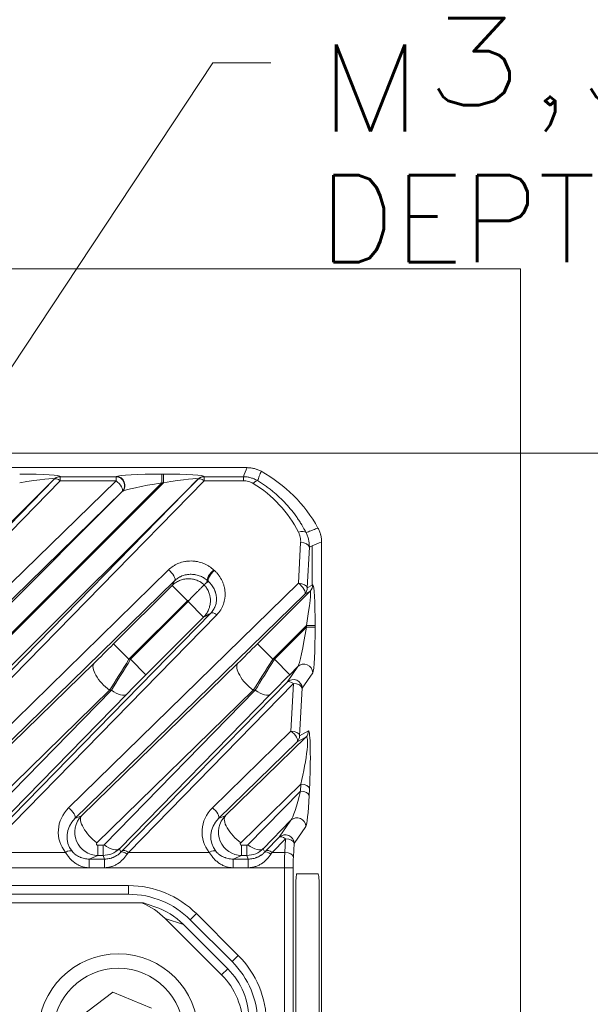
# Model space of a CAD drawing. Header units: millimetres. Extents: x 0 to 837, y 0 to 589.
# Tile 166 of 167: x 728 to 748, y 355 to 389. Entities that reach past the tile are written whole.
import ezdxf

# ---------------------------------------------------------------- set-up
doc = ezdxf.new("R2010")
doc.units = ezdxf.units.MM
doc.layers.add('1', color=7, linetype='Continuous', true_color=0xffffff)
doc.styles.add('ideas_simplex', font='simplex.shx')
doc.dimstyles.get("Standard").update_dxf_attribs({"dimtxt": 0.18, "dimasz": 0.18, "dimexe": 0.18, "dimexo": 0.0625, "dimgap": 0.09, "dimtad": 0, "dimtih": 1, "dimtoh": 1, "dimdec": 4, "dimzin": 0, "dimdsep": 46, "dimtxsty": 'Standard', "dimcen": 0.09, "dimadec": 0, "dimazin": 0, "dimtfac": 1, "dimtdec": 4, "dimtofl": 0, "dimtmove": 0, "dimatfit": 3, "dimfxl": 1, "dimtolj": 1, "dimtzin": 0, "dimarcsym": 0})

# ---------------------------------------------------------------- blocks, each defined once
blk = doc.blocks.new('_U1')
at = {"layer": '1', "color": 152, "lineweight": 13}
for p, q in [((718.861996, 373.859267), (813.897117, 373.859267)), ((701.641509, 245.904525), (813.897117, 245.904525))]:
    blk.add_line(p, q, dxfattribs=at)
at = {"layer": '1', "color": 27, "lineweight": 13}
blk.add_line((811.897117, 245.904525), (811.897117, 373.859267), dxfattribs=at)
at = {"layer": '1', "color": 87, "lineweight": 25}
for p, q in [((810.397117, 316.984396), (804.772117, 316.984396)), ((804.772117, 316.984396), (804.772117, 315.484396)), ((810.397117, 315.484396), (810.397117, 316.984396)), ((804.772117, 304.279396), (804.772117, 302.779396)), ((810.397117, 302.779396), (810.397117, 304.279396)), ((804.772117, 302.779396), (810.397117, 302.779396))]:
    blk.add_line(p, q, dxfattribs=at)
at = {"layer": '1', "color": 27, "lineweight": 18}
for points in [[(811.897117, 373.859267), (812.426098, 370.859269), (811.368136, 370.859265)], [(811.897117, 245.904525), (811.368136, 248.904523), (812.426098, 248.904527)]]:
    blk.add_solid(points, dxfattribs=at)
at = {"layer": '1', "color": 87, "linetype": 'Continuous', "lineweight": 25, "char_height": 3, "attachment_point": 7, "rotation": 90, "line_spacing_factor": 1.204819, "style": 'ideas_simplex'}
for s, insert in [('\\W1.2469;5.04', (810.243617, 304.226896)), ('\\W1.2009;128', (802.931117, 305.711896))]:
    blk.add_mtext(s, dxfattribs=dict(at, insert=insert))
blk = doc.blocks.new('_U6')
at = {"layer": '1', "color": 27, "lineweight": 13}
for p, q in [((692.684935, 323.064862), (735.144921, 387.302931)), ((735.144921, 387.302931), (737.144921, 387.302931))]:
    blk.add_line(p, q, dxfattribs=at)
at = {"layer": '1', "color": 27, "lineweight": 18}
for points in [[(698.640171, 332.074588), (699.853108, 334.868974), (700.735698, 334.285605)], [(696.820516, 329.321616), (695.607578, 326.52723), (694.724989, 327.110598)]]:
    blk.add_solid(points, dxfattribs=at)
at = {"layer": '1', "color": 87, "linetype": 'Continuous', "lineweight": 25, "char_height": 3, "attachment_point": 7, "line_spacing_factor": 1.204819, "style": 'ideas_simplex'}
for s, insert in [('\\W1.1484;M', (738.803921, 384.937931)), ('\\W1.3647;3,3', (742.373921, 384.937931)), ('\\W1.4646;n°5', (753.983921, 384.937931))]:
    blk.add_mtext(s, dxfattribs=dict(at, insert=insert))

msp = doc.modelspace()

# ---------------------------------------------------------------- linework, layer by layer
at = {"layer": '1', "color": 251, "linetype": 'Continuous', "lineweight": 18}
for q in [(632.039, 380.215), (745.744, 239.555)]:
    msp.add_line((745.744, 380.215), q, dxfattribs=at)
at = {"layer": '1', "color": 143, "linetype": 'Continuous', "lineweight": 18}
for p, q in [((718.861, 373.359), (736.329, 373.359)), ((727.078, 360.156), (735.074, 368.343)), ((732.249, 358.659), (697.549, 358.659)), ((735.813, 356.338), (734.37, 357.781))]:
    msp.add_line(p, q, dxfattribs=at)
at = {"layer": '1', "color": 143, "linetype": 'Continuous', "lineweight": 13}
for p, q in [((721.249, 364.323), (729.684, 372.959)), ((729.896, 372.907), (721.461, 364.271)), ((721.721, 363.044), (731.814, 372.907)), ((722.723, 360.765), (734.633, 372.959)), ((734.845, 372.907), (722.935, 360.712)), ((729.688, 372.968), (726.822, 370.101)), ((734.638, 372.968), (727.897, 366.226)), ((729.684, 372.959), (729.688, 372.968)), ((729.9, 373.055), (729.896, 373.046)), ((729.896, 373.046), (731.814, 373.046)), ((729.896, 372.907), (729.896, 373.046)), ((731.814, 372.907), (729.896, 372.907)), ((731.814, 373.046), (731.826, 373.055)), ((731.814, 372.907), (731.814, 373.046)), ((733.394, 373.138), (733.449, 373.138)), ((733.394, 372.839), (733.394, 373.138)), ((733.449, 372.839), (733.449, 373.138)), ((734.633, 372.959), (734.638, 372.968)), ((734.85, 373.055), (734.845, 373.046)), ((734.845, 373.046), (736.198, 373.046)), ((734.845, 372.907), (734.845, 373.046)), ((736.198, 372.907), (734.845, 372.907)), ((736.198, 372.907), (736.198, 373.046)), ((732.026, 372.535), (721.933, 362.672)), ((726.782, 367.287), (732.038, 372.544)), ((733.394, 372.839), (727.312, 366.757)), ((727.366, 366.757), (733.449, 372.839)), ((732.038, 372.544), (732.026, 372.535)), ((733.449, 372.839), (733.394, 372.839)), ((738.099, 369.375), (738.171, 370.78)), ((738.47, 370.621), (738.398, 369.215)), ((738.566, 370.661), (738.566, 369.307)), ((725.232, 361.639), (733.62, 369.835)), ((733.833, 369.464), (725.445, 361.267)), ((730.182, 361.639), (738.099, 369.375)), ((731.731, 367.287), (733.744, 369.3)), ((733.744, 369.3), (734.274, 368.77)), ((738.398, 369.215), (738.566, 369.307)), ((738.566, 369.307), (738.587, 369.318)), ((738.311, 369.003), (730.394, 361.267)), ((736.681, 367.287), (738.5, 369.106)), ((738.5, 369.106), (738.311, 369.003)), ((734.274, 368.77), (732.261, 366.757)), ((732.316, 366.757), (734.302, 368.742)), ((734.302, 368.742), (734.832, 368.212)), ((735.286, 368.291), (727.29, 360.104)), ((734.832, 368.212), (732.846, 366.226)), ((738.371, 367.916), (737.211, 366.757)), ((737.266, 366.757), (738.371, 367.862)), ((738.371, 367.916), (738.67, 367.916)), ((738.371, 367.862), (738.371, 367.916)), ((738.371, 367.862), (738.67, 367.862)), ((738.67, 367.916), (738.67, 367.862)), ((731.731, 367.287), (732.261, 366.757)), ((736.681, 367.287), (737.211, 366.757)), ((732.261, 366.757), (732.316, 366.757)), ((732.316, 366.757), (732.846, 366.226)), ((737.211, 366.757), (737.266, 366.757)), ((737.796, 366.226), (737.266, 366.757)), ((725.678, 361.364), (731.058, 366.62)), ((730.628, 361.364), (736.008, 366.62)), ((737.71, 365.973), (738.076, 366.506)), ((738.076, 366.506), (737.796, 366.226)), ((738.587, 366.294), (738.221, 365.761)), ((732.028, 360.156), (737.71, 365.973)), ((737.922, 365.921), (732.24, 360.104)), ((737.838, 364.283), (737.922, 365.921)), ((738.221, 365.761), (738.137, 364.123)), ((731.588, 365.691), (726.209, 360.434)), ((726.453, 360.362), (731.657, 365.691)), ((732.187, 365.56), (726.983, 360.231)), ((736.538, 365.691), (731.158, 360.434)), ((731.402, 360.362), (736.607, 365.691)), ((731.657, 365.691), (731.588, 365.691)), ((737.137, 365.56), (731.933, 360.231)), ((736.607, 365.691), (736.538, 365.691)), ((735.132, 361.639), (737.838, 364.283)), ((735.578, 361.364), (738.354, 364.076)), ((738.354, 364.076), (738.05, 363.911)), ((738.137, 364.123), (738.441, 364.288)), ((738.05, 363.911), (735.344, 361.267)), ((738.177, 362.455), (736.108, 360.434)), ((738.164, 362.217), (738.177, 362.455)), ((736.352, 360.362), (738.164, 362.217)), ((738.476, 362.295), (738.463, 362.057)), ((730.394, 361.267), (730.628, 361.364)), ((735.344, 361.267), (735.578, 361.364)), ((737.837, 361.209), (736.882, 360.231)), ((737.436, 360.625), (737.837, 361.209)), ((738.348, 360.997), (737.947, 360.413)), ((731.19, 360.347), (731.367, 360.347)), ((731.19, 359.997), (731.19, 360.347)), ((731.367, 359.997), (731.367, 360.347)), ((736.14, 360.347), (736.14, 359.997)), ((736.14, 360.347), (736.317, 360.347)), ((736.317, 360.347), (736.317, 359.997)), ((736.978, 360.156), (737.436, 360.625)), ((737.648, 360.572), (737.19, 360.104)), ((737.624, 360.104), (737.648, 360.572)), ((737.947, 360.413), (737.923, 359.944)), ((727.29, 360.104), (730.077, 360.104)), ((731.19, 359.997), (730.892, 359.873)), ((731.367, 359.997), (731.19, 359.997)), ((731.418, 359.873), (731.367, 359.997)), ((731.933, 360.231), (731.983, 360.11)), ((732.24, 360.104), (735.027, 360.104)), ((736.14, 359.997), (735.842, 359.873)), ((736.317, 359.997), (736.14, 359.997)), ((736.368, 359.873), (736.317, 359.997)), ((736.882, 360.231), (736.933, 360.11)), ((737.19, 360.104), (737.624, 360.104)), ((730.892, 359.873), (731.418, 359.873)), ((730.892, 359.575), (730.892, 359.873)), ((731.418, 359.575), (731.418, 359.873)), ((735.842, 359.873), (736.368, 359.873)), ((735.842, 359.873), (735.842, 359.575)), ((736.368, 359.873), (736.368, 359.575)), ((737.615, 359.571), (697.549, 359.571)), ((731.418, 359.575), (730.892, 359.575)), ((736.368, 359.575), (735.842, 359.575)), ((737.615, 359.571), (737.914, 359.571)), ((737.615, 262.148), (737.615, 359.571)), ((737.914, 359.571), (737.914, 262.148)), ((697.549, 358.959), (732.249, 358.959)), ((732.249, 358.659), (732.249, 358.959)), ((734.37, 357.781), (734.582, 357.993)), ((734.582, 357.993), (736.025, 356.55)), ((735.813, 356.338), (736.025, 356.55))]:
    msp.add_line(p, q, dxfattribs=at)
at = {"layer": '1', "color": 18, "linetype": 'Continuous', "lineweight": 18}
for p, q in [((738.77, 359.359), (738.041, 359.359)), ((738, 358.859), (738, 341.859)), ((738.81, 341.859), (738.81, 358.859))]:
    msp.add_line(p, q, dxfattribs=at)
at = {"layer": '1', "color": 9, "linetype": 'Continuous', "lineweight": 18}
for p, q in [((732.725, 358.359), (724.892, 358.359)), ((732.756, 358.359), (732.725, 358.359)), ((733.146, 358.229), (732.756, 358.359)), ((735.45, 355.883), (733.505, 357.829)), ((734.134, 357.619), (735.66, 356.093))]:
    msp.add_line(p, q, dxfattribs=at)
at = {"layer": '1', "color": 9, "linetype": 'Continuous', "lineweight": 13}
for p, q in [((734.134, 357.619), (733.505, 357.829)), ((735.45, 355.883), (735.66, 356.093))]:
    msp.add_line(p, q, dxfattribs=at)
at = {"layer": '1', "color": 27, "linetype": 'Continuous', "lineweight": 18}
for p, q in [((731.704, 355.29), (730.558, 354.412)), ((733.037, 354.737), (731.704, 355.29))]:
    msp.add_line(p, q, dxfattribs=at)
msp.add_circle((731.892, 353.859), 2.75, dxfattribs=at)
at = {"layer": '1', "color": 27, "linetype": 'Continuous', "lineweight": 13}
msp.add_circle((731.892, 353.859), 2.25, dxfattribs=at)
at = {"layer": '1', "color": 143, "linetype": 'Continuous', "lineweight": 18}
for centre, radius, start, end in [((734.392, 368.859), 5, 28.9415, 61.0585), ((732.249, 355.659), 3, 45, 90), ((733.692, 354.217), 3, 0, 45)]:
    msp.add_arc(centre, radius, start, end, dxfattribs=at)
at = {"layer": '1', "color": 143, "linetype": 'Continuous', "lineweight": 13}
for centre, start, end in [((732.249, 355.659), 45, 90), ((733.692, 354.217), 0, 45)]:
    msp.add_arc(centre, 3.3, start, end, dxfattribs=at)
for centre, major_axis, ratio, start_param, end_param in [((728.414, 373.052), (-1.487, -0.005), 0.057298, 3.110158, 4.654774), ((728.414, 372.753), (-1.276, -0.218), 0.054067, 3.091563, 4.636179), ((729.896, 372.747), (-0.263, 0.143), 0.995743, 5.20921, 5.995239), ((729.896, 372.747), (0.215, -0.21), 0.410893, 1.952429, 3.112876), ((729.9, 372.756), (-0.263, 0.143), 0.995743, 5.20921, 5.995239), ((731.814, 372.747), (0.17, -0.247), 0.98985, 0.185255, 2.534841), ((731.814, 372.747), (0.21, -0.215), 0.402972, 0.028606, 1.961924), ((733.308, 373.052), (-1.487, -0.005), 0.057298, 4.654774, 6.199391), ((731.826, 372.756), (0.17, -0.247), 0.98985, 0.185255, 2.534841), ((733.363, 373.052), (-1.487, -0.005), 0.057298, 3.110158, 4.654774), ((733.363, 372.753), (-1.276, -0.218), 0.054067, 3.091563, 4.636179), ((734.845, 372.747), (-0.263, 0.143), 0.995743, 5.20921, 5.995239), ((734.845, 372.747), (0.215, -0.21), 0.410893, 1.952429, 3.112876), ((734.85, 372.756), (-0.263, 0.143), 0.995743, 5.20921, 5.995239), ((736.54, 372.652), (-0.155, -0.257), 0.310007, 3.233394, 4.238803), ((733.308, 372.753), (-1.276, -0.218), 0.054067, 4.636179, 6.180796), ((734.392, 369.249), (0, -4.162), 0.99848, 2.04083, 2.598244), ((738.097, 370.974), (-0.268, -0.136), 0.489828, 3.24173, 4.468862), ((738.171, 370.621), (-0.3, 0.015), 0.532532, 3.237477, 4.739658), ((733.62, 369.676), (-0.21, 0.215), 0.402972, 3.170199, 5.103517), ((735.183, 369.672), (0.206, 0.218), 0.396854, 1.172675, 3.046496), ((735.205, 369.651), (0.202, 0.222), 0.39073, 1.165952, 3.046768), ((736.392, 371.116), (-0.001, -1.765), 0.99848, 5.528194, 5.545263), ((738.099, 369.215), (-0.3, 0.015), 0.532532, 3.237477, 4.739658), ((738.099, 369.215), (0.21, -0.215), 0.402972, 0.028606, 1.961924), ((738.099, 369.215), (0.143, -0.263), 0.995743, 0.287947, 1.073975), ((738.286, 367.831), (-0.218, -1.276), 0.054067, 1.647006, 3.191623), ((738.288, 369.318), (0.143, -0.263), 0.995743, 0.287947, 1.073975), ((738.585, 367.831), (-0.005, -1.487), 0.057298, 1.628411, 3.173027), ((735.286, 368.131), (0.215, -0.21), 0.410893, 1.952429, 3.112876), ((738.286, 367.776), (-0.218, -1.276), 0.054067, 0.10239, 1.647006), ((738.585, 367.776), (-0.005, -1.487), 0.057298, 0.083794, 1.628411), ((731.685, 367.287), (-1.251, -1.25), 0.01851, 1.027137, 1.589317), ((736.635, 367.287), (-1.251, -1.25), 0.01851, 1.027137, 1.589317), ((732.215, 366.757), (-1.25, -2), 0.016642, 1.019021, 1.581201), ((732.363, 366.757), (-1.25, -2), 0.016642, 4.722794, 5.284974), ((737.165, 366.757), (-1.25, -2), 0.016642, 1.019021, 1.581201), ((737.312, 366.757), (-1.25, -2), 0.016642, 4.722794, 5.284974), ((731.588, 366.09), (0.524, -0.536), 0.402972, 3.170199, 5.103517), ((736.538, 366.09), (0.524, -0.536), 0.402972, 3.170199, 5.103517), ((738.288, 366.294), (-0.247, 0.17), 0.98985, 3.748344, 6.09793), ((732.893, 366.226), (-1.251, -1.25), 0.01851, 4.730909, 5.29309), ((737.842, 366.226), (-1.251, -1.25), 0.01851, 4.730909, 5.29309), ((737.922, 365.761), (-0.247, 0.17), 0.98985, 3.748344, 6.09793), ((737.922, 365.761), (0.215, -0.21), 0.410893, 1.952429, 3.112876), ((737.922, 365.761), (-0.3, 0.015), 0.532532, 3.237477, 4.739658), ((731.657, 366.09), (0.537, -0.524), 0.410893, 5.094022, 6.254469), ((736.607, 366.09), (-0.537, 0.524), 0.410893, 1.952429, 3.112876), ((737.838, 364.123), (-0.3, 0.015), 0.532532, 3.237477, 4.739658), ((737.838, 364.123), (0.21, -0.215), 0.402972, 0.028606, 1.961924), ((737.838, 364.123), (0.143, -0.263), 0.995743, 0.287947, 1.073975), ((738.1, 362.78), (-0.275, -1.304), 0.109108, 1.341506, 3.274824), ((738.142, 364.288), (0.143, -0.263), 0.995743, 0.287947, 1.073975), ((738.399, 362.78), (-0.045, -1.509), 0.063255, 1.245187, 3.178505), ((738.177, 362.295), (-0.3, 0.015), 0.532532, 3.237477, 4.739658), ((738.088, 362.539), (-0.283, -1.349), 0.104536, 0.191461, 1.351908), ((738.164, 362.057), (-0.3, 0.015), 0.532532, 3.237477, 4.739658), ((738.387, 362.539), (-0.048, -1.549), 0.06186, 0.096019, 1.256466), ((730.93, 360.849), (-0.663, -0.922), 0.956601, 4.531368, 6.04417), ((730.182, 361.479), (-0.21, 0.215), 0.402972, 3.170199, 5.103517), ((731.192, 360.798), (-0.164, -0.784), 0.997285, 4.133421, 6.487962), ((731.158, 360.833), (0.524, -0.536), 0.402972, 3.170199, 5.103517), ((735.88, 360.849), (-0.663, -0.922), 0.956601, 4.531368, 6.04417), ((735.132, 361.479), (0.21, -0.215), 0.402972, 0.028606, 1.961924), ((736.142, 360.798), (-0.164, -0.784), 0.997285, 4.133421, 6.487962), ((736.108, 360.833), (-0.524, 0.536), 0.402972, 0.028606, 1.961924), ((738.049, 360.997), (-0.247, 0.17), 0.98985, 3.748344, 6.09793), ((730.93, 360.689), (-0.495, -0.674), 0.940695, 4.534045, 6.046848), ((735.88, 360.689), (-0.495, -0.674), 0.940695, 4.534045, 6.046848), ((737.648, 360.413), (-0.247, 0.17), 0.98985, 3.748344, 6.09793), ((737.648, 360.413), (0.215, -0.21), 0.410893, 1.952429, 3.112876), ((731.192, 360.398), (-0.0301, -0.0419), 0.956601, 4.531368, 6.88591), ((731.367, 360.398), (-0.0102, 0.0499), 0.981792, 2.942892, 3.728006), ((731.402, 360.762), (-0.537, 0.524), 0.410893, 1.952429, 3.112876), ((736.142, 360.398), (-0.0301, -0.0419), 0.956601, 4.531368, 6.88591), ((736.317, 360.398), (-0.0102, 0.0499), 0.981792, 2.942892, 3.728006), ((736.352, 360.762), (0.537, -0.524), 0.410893, 5.094022, 6.254469), ((737.648, 360.413), (-0.3, 0.015), 0.532532, 3.237477, 4.739658), ((730.077, 359.944), (-0.23, -0.193), 0.434741, 3.213233, 4.362835), ((731.367, 360.798), (-0.091, 0.795), 0.999179, 3.027559, 3.812674), ((731.633, 359.783), (-0.7, -0.7), 0.01851, 2.075627, 2.151498), ((732.195, 359.898), (0.214, -0.21), 0.353168, 1.90413, 3.113609), ((732.24, 359.944), (0.215, -0.21), 0.410893, 1.952429, 3.112876), ((731.845, 359.571), (-0.7, -1), 0.017395, 2.069287, 2.145158), ((735.027, 359.944), (0.23, 0.193), 0.434741, 0.07164, 1.221243), ((736.317, 360.798), (-0.091, 0.795), 0.999179, 3.027559, 3.812674), ((736.583, 359.783), (-0.7, -0.7), 0.01851, 2.075624, 2.151496), ((737.145, 359.898), (-0.214, 0.21), 0.353168, 5.045722, 6.255202), ((737.19, 359.944), (-0.215, 0.21), 0.410893, 5.094022, 6.254469), ((736.795, 359.571), (-0.7, -1), 0.017395, 2.069287, 2.145159), ((737.672, 359.571), (0, -1), 0.056911, 4.150209, 4.712389), ((737.624, 359.944), (-0.3, 0.015), 0.532532, 3.237477, 4.739658), ((737.971, 359.571), (0, -0.7), 0.081301, 4.150209, 4.712389)]:
    msp.add_ellipse(centre, major_axis=major_axis, ratio=ratio, start_param=start_param, end_param=end_param, dxfattribs=at)
at = {"layer": '1', "color": 18, "linetype": 'Continuous', "lineweight": 18}
for centre, start_param, end_param in [((738.041, 358.859), 0, 1.570796), ((738.77, 358.859), 4.712389, 6.283185)]:
    msp.add_ellipse(centre, major_axis=(0, 0.5), ratio=0.081033, start_param=start_param, end_param=end_param, dxfattribs=at)
at = {"layer": '1', "color": 9, "linetype": 'Continuous', "lineweight": 18}
for centre, major_axis, ratio, start_param, end_param in [((731.726, 356.067), (-2.386, 0.795), 0.993958, 4.246313, 4.623761), ((732.355, 355.858), (-2.386, 0.795), 0.993958, 4.246313, 4.712379), ((733.68, 354.113), (-1.77, -1.77), 0.998783, 2.356803, 3.141593), ((733.89, 354.323), (-1.77, -1.77), 0.998783, 2.356803, 3.141593)]:
    msp.add_ellipse(centre, major_axis=major_axis, ratio=ratio, start_param=start_param, end_param=end_param, dxfattribs=at)
at = {"layer": '1', "color": 143, "linetype": 'Continuous', "lineweight": 13}
for points in [[(736.198, 373.046), (736.242, 373.151), (736.285, 373.255), (736.329, 373.359)], [(738.566, 370.661), (738.534, 370.648), (738.502, 370.634), (738.47, 370.621)], [(738.892, 370.797), (738.783, 370.752), (738.675, 370.706), (738.566, 370.661)], [(733.744, 369.3), (733.774, 369.354), (733.803, 369.409), (733.833, 369.464)], [(734.97, 369.462), (734.954, 369.439), (734.939, 369.415), (734.924, 369.392)], [(734.995, 369.438), (734.987, 369.446), (734.978, 369.454), (734.97, 369.462)], [(734.924, 369.392), (734.948, 369.407), (734.972, 369.422), (734.995, 369.438)], [(735.074, 368.343), (734.993, 368.299), (734.912, 368.255), (734.832, 368.212)]]:
    msp.add_open_spline(points, degree=3, dxfattribs=at)
at = {"layer": '1', "color": 143, "linetype": 'Continuous', "lineweight": 18}
for points, knots in [([(736.329, 373.359), (736.371, 373.359), (736.455, 373.354), (736.537, 373.338), (736.597, 373.323), (736.617, 373.317), (736.657, 373.304), (736.677, 373.297), (736.736, 373.273), (736.774, 373.255), (736.811, 373.235)], [0, 0, 0, 0, 0.25, 0.5, 0.5, 0.625, 0.625, 0.75, 0.75, 1, 1, 1, 1]), ([(736.812, 373.234), (736.775, 373.255), (736.699, 373.291), (736.619, 373.317), (736.578, 373.327), (736.578, 373.328), (736.577, 373.328)], [0, 0, 0, 0, 0.496879, 0.993758, 0.993758, 1, 1, 1, 1]), ([(738.767, 371.279), (738.788, 371.242), (738.823, 371.166), (738.849, 371.087), (738.865, 371.026), (738.87, 371.006), (738.878, 370.964), (738.881, 370.944), (738.889, 370.881), (738.892, 370.839), (738.892, 370.797)], [0, 0, 0, 0, 0.25, 0.5, 0.5, 0.625, 0.625, 0.75, 0.75, 1, 1, 1, 1]), ([(738.892, 370.796), (738.892, 370.838), (738.886, 370.922), (738.87, 371.004), (738.86, 371.045), (738.86, 371.046), (738.86, 371.046)], [0, 0, 0, 0, 0.496848, 0.993696, 0.993696, 1, 1, 1, 1]), ([(734.851, 369.319), (734.848, 369.316), (734.842, 369.31), (734.829, 369.297), (734.824, 369.292), (734.812, 369.28), (734.805, 369.273), (734.783, 369.251), (734.766, 369.233), (734.736, 369.204), (734.725, 369.193), (734.708, 369.176), (734.703, 369.17), (734.691, 369.159), (734.685, 369.153), (734.654, 369.122), (734.628, 369.096), (734.593, 369.06), (734.585, 369.053), (734.571, 369.039), (734.564, 369.031), (734.541, 369.009), (734.526, 368.994), (734.48, 368.947), (734.448, 368.916), (734.399, 368.867), (734.383, 368.85), (734.358, 368.825), (734.349, 368.817), (734.333, 368.8), (734.324, 368.792), (734.316, 368.784)], [0, 0, 0, 0, 0.125, 0.125, 0.1875, 0.1875, 0.25, 0.25, 0.375, 0.375, 0.4375, 0.4375, 0.46875, 0.46875, 0.5, 0.5, 0.625, 0.625, 0.65625, 0.65625, 0.6875, 0.6875, 0.75, 0.75, 0.875, 0.875, 0.9375, 0.9375, 0.96875, 0.96875, 1, 1, 1, 1])]:
    msp.add_open_spline(points, degree=3, knots=knots, dxfattribs=at)
at = {"layer": '1', "color": 143, "linetype": 'Continuous', "lineweight": 13}
for points, knots in [([(736.811, 373.235), (736.79, 373.18), (736.769, 373.125), (736.748, 373.07), (736.748, 373.07), (736.728, 373.017), (736.708, 372.964), (736.688, 372.912)], [0, 0, 0, 0, 0.509199, 0.509199, 0.510675, 0.510675, 1, 1, 1, 1]), ([(736.198, 373.046), (736.242, 373.046), (736.328, 373.04), (736.412, 373.023), (736.474, 373.006), (736.495, 372.999), (736.535, 372.985), (736.555, 372.977), (736.613, 372.952), (736.651, 372.933), (736.688, 372.912)], [0, 0, 0, 0, 0.25, 0.5, 0.5, 0.625, 0.625, 0.75, 0.75, 1, 1, 1, 1]), ([(736.54, 372.812), (736.515, 372.827), (736.489, 372.84), (736.435, 372.864), (736.407, 372.874), (736.349, 372.89), (736.29, 372.903), (736.229, 372.907), (736.198, 372.907)], [0, 0, 0, 0, 0.25, 0.25, 0.5, 0.5, 0.75, 1, 1, 1, 1]), ([(736.688, 372.912), (736.78, 372.856), (736.87, 372.797), (737.001, 372.705), (737.044, 372.673), (737.129, 372.609), (737.171, 372.576), (737.375, 372.408), (737.526, 372.265), (737.803, 371.964), (737.93, 371.806), (738.075, 371.598), (738.103, 371.557), (738.158, 371.472), (738.184, 371.429), (738.262, 371.299), (738.311, 371.211), (738.356, 371.122)], [0, 0, 0, 0, 0.125, 0.125, 0.1875, 0.1875, 0.25, 0.25, 0.5, 0.5, 0.75, 0.75, 0.8125, 0.8125, 0.875, 0.875, 1, 1, 1, 1]), ([(738.356, 371.122), (738.383, 371.132), (738.41, 371.142), (738.491, 371.173), (738.546, 371.194), (738.656, 371.236), (738.712, 371.258), (738.767, 371.279)], [0, 0, 0, 0, 0.193849, 0.193849, 0.594745, 0.594745, 1, 1, 1, 1]), ([(738.171, 370.78), (738.174, 370.841), (738.169, 370.901), (738.151, 370.99), (738.143, 371.019), (738.128, 371.063), (738.123, 371.077), (738.111, 371.106), (738.104, 371.12), (738.097, 371.134)], [0, 0, 0, 0, 0.5, 0.5, 0.75, 0.75, 0.875, 0.875, 1, 1, 1, 1]), ([(738.356, 371.122), (738.367, 371.103), (738.376, 371.083), (738.394, 371.042), (738.402, 371.022), (738.425, 370.96), (738.437, 370.919), (738.455, 370.835), (738.469, 370.75), (738.471, 370.664), (738.47, 370.621)], [0, 0, 0, 0, 0.125, 0.125, 0.25, 0.25, 0.5, 0.5, 0.75, 1, 1, 1, 1]), ([(733.62, 369.835), (733.669, 369.883), (733.723, 369.926), (733.811, 369.984), (733.842, 370.002), (733.889, 370.026), (733.906, 370.034), (733.938, 370.049), (733.955, 370.056), (734.038, 370.09), (734.108, 370.11), (734.2, 370.127), (734.218, 370.13), (734.255, 370.135), (734.31, 370.142), (734.402, 370.145), (734.476, 370.141), (734.531, 370.135), (734.55, 370.133), (734.586, 370.127), (734.605, 370.124), (734.694, 370.106), (734.764, 370.085), (734.847, 370.051), (734.864, 370.044), (734.896, 370.028), (734.913, 370.02), (734.96, 369.996), (734.991, 369.978), (735.079, 369.921), (735.133, 369.879), (735.183, 369.832)], [0, 0, 0, 0, 0.125, 0.125, 0.1875, 0.1875, 0.21875, 0.21875, 0.25, 0.25, 0.375, 0.375, 0.40625, 0.40625, 0.4375, 0.5, 0.5625, 0.5625, 0.59375, 0.59375, 0.625, 0.625, 0.75, 0.75, 0.78125, 0.78125, 0.8125, 0.8125, 0.875, 0.875, 1, 1, 1, 1]), ([(735.205, 369.811), (735.233, 369.786), (735.259, 369.759), (735.297, 369.718), (735.309, 369.704), (735.332, 369.675), (735.343, 369.661), (735.397, 369.588), (735.434, 369.527), (735.48, 369.432), (735.494, 369.399), (735.512, 369.35), (735.518, 369.333), (735.528, 369.3), (735.533, 369.283), (735.555, 369.199), (735.566, 369.131), (735.573, 369.028), (735.573, 368.993), (735.571, 368.942), (735.57, 368.924), (735.567, 368.89), (735.565, 368.873), (735.553, 368.787), (735.537, 368.72), (735.508, 368.637), (735.501, 368.621), (735.487, 368.588), (735.48, 368.572), (735.457, 368.524), (735.44, 368.493), (735.383, 368.402), (735.339, 368.344), (735.286, 368.291)], [0, 0, 0, 0, 0.0625, 0.0625, 0.09375, 0.09375, 0.125, 0.125, 0.25, 0.25, 0.3125, 0.3125, 0.34375, 0.34375, 0.375, 0.375, 0.5, 0.5, 0.5625, 0.5625, 0.59375, 0.59375, 0.625, 0.625, 0.75, 0.75, 0.78125, 0.78125, 0.8125, 0.8125, 0.875, 0.875, 1, 1, 1, 1]), ([(733.744, 369.3), (733.781, 369.336), (733.82, 369.368), (733.883, 369.41), (733.904, 369.423), (733.949, 369.448), (733.973, 369.459), (734.043, 369.489), (734.091, 369.504), (734.166, 369.52), (734.191, 369.524), (734.242, 369.53), (734.268, 369.531), (734.344, 369.533), (734.394, 369.529), (734.457, 369.518), (734.47, 369.515), (734.495, 369.51), (734.507, 369.507), (734.544, 369.496), (734.568, 369.489), (734.64, 369.461), (734.685, 369.439), (734.74, 369.405), (734.751, 369.398), (734.772, 369.384), (734.803, 369.361), (734.832, 369.337), (734.851, 369.319)], [0, 0, 0, 0, 0.125, 0.125, 0.1875, 0.1875, 0.25, 0.25, 0.375, 0.375, 0.4375, 0.4375, 0.5, 0.5, 0.625, 0.625, 0.65625, 0.65625, 0.6875, 0.6875, 0.75, 0.75, 0.875, 0.875, 0.90625, 0.90625, 0.9375, 1, 1, 1, 1]), ([(734.97, 369.462), (734.934, 369.495), (734.896, 369.524), (734.833, 369.564), (734.811, 369.577), (734.766, 369.6), (734.742, 369.611), (734.67, 369.641), (734.619, 369.656), (734.553, 369.67), (734.54, 369.672), (734.513, 369.676), (734.499, 369.678), (734.458, 369.683), (734.403, 369.686), (734.349, 369.684), (734.294, 369.679), (734.267, 369.676), (734.186, 369.661), (734.134, 369.646), (734.073, 369.621), (734.061, 369.616), (734.037, 369.605), (734.025, 369.6), (733.991, 369.582), (733.947, 369.556), (733.906, 369.527), (733.868, 369.496), (733.85, 369.48), (733.833, 369.464)], [0, 0, 0, 0, 0.125, 0.125, 0.1875, 0.1875, 0.25, 0.25, 0.375, 0.375, 0.40625, 0.40625, 0.4375, 0.4375, 0.5, 0.5625, 0.5625, 0.625, 0.625, 0.75, 0.75, 0.78125, 0.78125, 0.8125, 0.8125, 0.875, 0.9375, 0.9375, 1, 1, 1, 1]), ([(734.851, 369.319), (734.869, 369.3), (734.885, 369.281), (734.909, 369.25), (734.916, 369.24), (734.931, 369.218), (734.938, 369.208), (734.971, 369.153), (734.994, 369.107), (735.021, 369.036), (735.029, 369.012), (735.039, 368.975), (735.042, 368.963), (735.048, 368.937), (735.05, 368.925), (735.061, 368.862), (735.065, 368.812), (735.064, 368.735), (735.062, 368.71), (735.056, 368.659), (735.052, 368.634), (735.036, 368.559), (735.021, 368.511), (734.991, 368.44), (734.98, 368.417), (734.956, 368.372), (734.943, 368.351), (734.9, 368.288), (734.868, 368.248), (734.832, 368.212)], [0, 0, 0, 0, 0.0625, 0.0625, 0.09375, 0.09375, 0.125, 0.125, 0.25, 0.25, 0.3125, 0.3125, 0.34375, 0.34375, 0.375, 0.375, 0.5, 0.5, 0.5625, 0.5625, 0.625, 0.625, 0.75, 0.75, 0.8125, 0.8125, 0.875, 0.875, 1, 1, 1, 1]), ([(735.074, 368.343), (735.113, 368.383), (735.146, 368.426), (735.186, 368.493), (735.198, 368.516), (735.214, 368.551), (735.219, 368.563), (735.229, 368.586), (735.233, 368.598), (735.253, 368.658), (735.264, 368.706), (735.271, 368.768), (735.272, 368.78), (735.273, 368.804), (735.274, 368.817), (735.274, 368.854), (735.273, 368.878), (735.267, 368.951), (735.258, 369), (735.241, 369.059), (735.237, 369.071), (735.229, 369.095), (735.225, 369.107), (735.211, 369.142), (735.201, 369.165), (735.166, 369.233), (735.139, 369.277), (735.099, 369.329), (735.09, 369.339), (735.073, 369.36), (735.064, 369.37), (735.036, 369.4), (735.016, 369.419), (734.995, 369.438)], [0, 0, 0, 0, 0.125, 0.125, 0.1875, 0.1875, 0.21875, 0.21875, 0.25, 0.25, 0.375, 0.375, 0.40625, 0.40625, 0.4375, 0.4375, 0.5, 0.5, 0.625, 0.625, 0.65625, 0.65625, 0.6875, 0.6875, 0.75, 0.75, 0.875, 0.875, 0.90625, 0.90625, 0.9375, 0.9375, 1, 1, 1, 1]), ([(734.316, 368.784), (734.309, 368.785), (734.301, 368.784), (734.29, 368.78), (734.287, 368.779), (734.28, 368.775), (734.277, 368.772), (734.274, 368.77)], [0, 0, 0, 0, 0.5, 0.5, 0.75, 0.75, 1, 1, 1, 1]), ([(734.302, 368.742), (734.305, 368.745), (734.307, 368.748), (734.311, 368.754), (734.313, 368.758), (734.316, 368.769), (734.317, 368.776), (734.316, 368.784)], [0, 0, 0, 0, 0.25, 0.25, 0.5, 0.5, 1, 1, 1, 1]), ([(730.892, 359.575), (730.87, 359.575), (730.848, 359.576), (730.804, 359.579), (730.783, 359.582), (730.719, 359.593), (730.677, 359.604), (730.616, 359.625), (730.596, 359.632), (730.556, 359.65), (730.536, 359.659), (730.478, 359.689), (730.441, 359.712), (730.371, 359.761), (730.338, 359.788), (730.291, 359.831), (730.276, 359.846), (730.246, 359.877), (730.231, 359.892), (730.19, 359.94), (730.165, 359.972), (730.118, 360.037), (730.097, 360.07), (730.077, 360.104)], [0, 0, 0, 0, 0.0625, 0.0625, 0.125, 0.125, 0.25, 0.25, 0.3125, 0.3125, 0.375, 0.375, 0.5, 0.5, 0.625, 0.625, 0.6875, 0.6875, 0.75, 0.75, 0.875, 0.875, 1, 1, 1, 1]), ([(730.301, 360.143), (730.316, 360.124), (730.333, 360.106), (730.361, 360.078), (730.371, 360.069), (730.391, 360.051), (730.402, 360.043), (730.424, 360.025), (730.436, 360.017), (730.459, 360.001), (730.471, 359.993), (730.507, 359.971), (730.532, 359.958), (730.571, 359.94), (730.584, 359.935), (730.611, 359.924), (730.624, 359.919), (730.665, 359.905), (730.693, 359.898), (730.749, 359.886), (730.777, 359.881), (730.834, 359.875), (730.863, 359.873), (730.892, 359.873)], [0, 0, 0, 0, 0.125, 0.125, 0.1875, 0.1875, 0.25, 0.25, 0.3125, 0.3125, 0.375, 0.375, 0.5, 0.5, 0.5625, 0.5625, 0.625, 0.625, 0.75, 0.75, 0.875, 0.875, 1, 1, 1, 1]), ([(731.418, 359.873), (731.472, 359.873), (731.525, 359.879), (731.603, 359.894), (731.628, 359.901), (731.667, 359.913), (731.679, 359.917), (731.705, 359.926), (731.717, 359.931), (731.754, 359.947), (731.777, 359.958), (731.812, 359.977), (731.823, 359.984), (731.846, 359.998), (731.857, 360.005), (731.879, 360.02), (731.889, 360.028), (731.91, 360.043), (731.92, 360.051), (731.948, 360.076), (731.966, 360.093), (731.983, 360.11)], [0, 0, 0, 0, 0.25, 0.25, 0.375, 0.375, 0.4375, 0.4375, 0.5, 0.5, 0.625, 0.625, 0.6875, 0.6875, 0.75, 0.75, 0.8125, 0.8125, 0.875, 0.875, 1, 1, 1, 1]), ([(732.195, 360.038), (732.174, 360.008), (732.152, 359.978), (732.104, 359.919), (732.078, 359.89), (731.996, 359.807), (731.936, 359.756), (731.835, 359.691), (731.801, 359.672), (731.728, 359.638), (731.691, 359.623), (731.616, 359.599), (731.577, 359.59), (731.518, 359.581), (731.498, 359.579), (731.458, 359.576), (731.438, 359.575), (731.418, 359.575)], [0, 0, 0, 0, 0.125, 0.125, 0.25, 0.25, 0.5, 0.5, 0.625, 0.625, 0.75, 0.75, 0.875, 0.875, 0.9375, 0.9375, 1, 1, 1, 1]), ([(735.842, 359.575), (735.82, 359.575), (735.798, 359.576), (735.754, 359.579), (735.733, 359.582), (735.669, 359.593), (735.627, 359.604), (735.566, 359.625), (735.545, 359.632), (735.505, 359.65), (735.486, 359.659), (735.428, 359.689), (735.391, 359.712), (735.321, 359.761), (735.288, 359.788), (735.241, 359.831), (735.225, 359.846), (735.195, 359.877), (735.181, 359.892), (735.14, 359.94), (735.114, 359.972), (735.068, 360.037), (735.046, 360.07), (735.027, 360.104)], [0, 0, 0, 0, 0.0625, 0.0625, 0.125, 0.125, 0.25, 0.25, 0.3125, 0.3125, 0.375, 0.375, 0.5, 0.5, 0.625, 0.625, 0.6875, 0.6875, 0.75, 0.75, 0.875, 0.875, 1, 1, 1, 1]), ([(735.25, 360.143), (735.266, 360.124), (735.283, 360.106), (735.311, 360.078), (735.321, 360.069), (735.341, 360.051), (735.352, 360.043), (735.374, 360.025), (735.385, 360.017), (735.409, 360.001), (735.421, 359.993), (735.457, 359.971), (735.482, 359.958), (735.521, 359.94), (735.534, 359.935), (735.56, 359.924), (735.574, 359.919), (735.615, 359.905), (735.643, 359.898), (735.699, 359.886), (735.727, 359.881), (735.784, 359.875), (735.813, 359.873), (735.842, 359.873)], [0, 0, 0, 0, 0.125, 0.125, 0.1875, 0.1875, 0.25, 0.25, 0.3125, 0.3125, 0.375, 0.375, 0.5, 0.5, 0.5625, 0.5625, 0.625, 0.625, 0.75, 0.75, 0.875, 0.875, 1, 1, 1, 1]), ([(736.368, 359.873), (736.422, 359.873), (736.475, 359.879), (736.552, 359.894), (736.578, 359.901), (736.616, 359.913), (736.629, 359.917), (736.654, 359.926), (736.667, 359.931), (736.703, 359.947), (736.727, 359.958), (736.762, 359.977), (736.773, 359.984), (736.796, 359.998), (736.807, 360.005), (736.828, 360.02), (736.839, 360.028), (736.859, 360.043), (736.869, 360.051), (736.898, 360.076), (736.916, 360.093), (736.933, 360.11)], [0, 0, 0, 0, 0.25, 0.25, 0.375, 0.375, 0.4375, 0.4375, 0.5, 0.5, 0.625, 0.625, 0.6875, 0.6875, 0.75, 0.75, 0.8125, 0.8125, 0.875, 0.875, 1, 1, 1, 1]), ([(737.145, 360.038), (737.124, 360.008), (737.102, 359.978), (737.054, 359.919), (737.028, 359.89), (736.946, 359.807), (736.886, 359.756), (736.785, 359.691), (736.75, 359.672), (736.678, 359.638), (736.641, 359.623), (736.566, 359.599), (736.527, 359.59), (736.468, 359.581), (736.448, 359.579), (736.408, 359.576), (736.388, 359.575), (736.368, 359.575)], [0, 0, 0, 0, 0.125, 0.125, 0.25, 0.25, 0.5, 0.5, 0.625, 0.625, 0.75, 0.75, 0.875, 0.875, 0.9375, 0.9375, 1, 1, 1, 1])]:
    msp.add_open_spline(points, degree=3, knots=knots, dxfattribs=at)
at = {"layer": '1', "color": 143, "linetype": 'Continuous', "lineweight": 18}
for points, degree in [([(738.892, 370.797), (738.892, 340.665)], 1), ([(734.851, 369.319), (734.876, 369.343), (734.9, 369.367), (734.924, 369.392)], 3)]:
    msp.add_open_spline(points, degree=degree, dxfattribs=at)

# ---------------------------------------------------------------- texts
at = {"layer": '1', "color": 87, "linetype": 'Continuous', "lineweight": 25, "insert": (738.804, 380.438), "char_height": 3, "attachment_point": 7, "line_spacing_factor": 1.204819, "style": 'ideas_simplex'}
msp.add_mtext('\\W0.9622;DEPTH 6mm', dxfattribs=at)

# ---------------------------------------------------------------- dimensions: what is measured, and where the dimension line sits
at = {"layer": '1', "color": 87, "linetype": 'Continuous', "lineweight": 25}
dim = msp.add_diameter_dim_2p(p1=(696.821, 329.322), p2=(698.64, 332.075), text=' <> \\C87;{\\H1.00x;\\Fsimplex.shx;n°5\\Fsimplex.shx;}\\C87;', dimstyle='Standard', override={"dimtxt": 3, "dimasz": 3, "dimexe": 2, "dimexo": 2.5, "dimgap": 1.5, "dimtih": 1, "dimtoh": 1, "dimdec": 2, "dimlfac": 1, "dimzin": 8, "dimdsep": 44, "dimlunit": 2, "dimpost": '\\C87;M<>', "dimtxsty": 'ideas_simplex', "dimsah": 1, "dimse1": 0, "dimse2": 0, "dimsd1": 0, "dimsd2": 0, "dimclrd": 27, "dimclre": 152, "dimclrt": 87, "dimtol": 0, "dimtm": -0.1, "dimtfac": 0.5, "dimtdec": 2, "dimtofl": 1, "dimtmove": 0, "dimatfit": 2, "dimtzin": 8, "dimlwd": 13, "dimlwe": 13}, dxfattribs=at)
dim.commit()
dim.dimension.update_dxf_attribs({"geometry": '_U6', "text_midpoint": (750.54, 387.303), "dimtype": 163})
dim = msp.add_linear_dim(base=(811.897, 245.905), p1=(714.649, 373.859), p2=(699.142, 245.905), angle=90, text='<>\\P[\\C87;{\\H1.00x;\\Fsimplex.shx;5.04\\Fsimplex.shx;}\\C87; ]', dimstyle='Standard', override={"dimtxt": 3, "dimasz": 3, "dimexe": 2, "dimexo": 2.5, "dimgap": 1.5, "dimtad": 1, "dimtih": 0, "dimtoh": 0, "dimdec": 1, "dimlfac": 1, "dimzin": 8, "dimdsep": 44, "dimlunit": 2, "dimtxsty": 'ideas_simplex', "dimsah": 1, "dimse1": 0, "dimse2": 0, "dimsd1": 0, "dimsd2": 0, "dimclrd": 27, "dimclre": 152, "dimclrt": 87, "dimtol": 0, "dimtm": -0.1, "dimtfac": 0.5, "dimtdec": 2, "dimtofl": 1, "dimtmove": 0, "dimtzin": 8, "dimlwd": 13, "dimlwe": 13}, dxfattribs=at)
dim.commit()
dim.dimension.update_dxf_attribs({"geometry": '_U1', "text_midpoint": (811.897, 309.882), "dimtype": 160})

doc.saveas('drawing.dxf')
